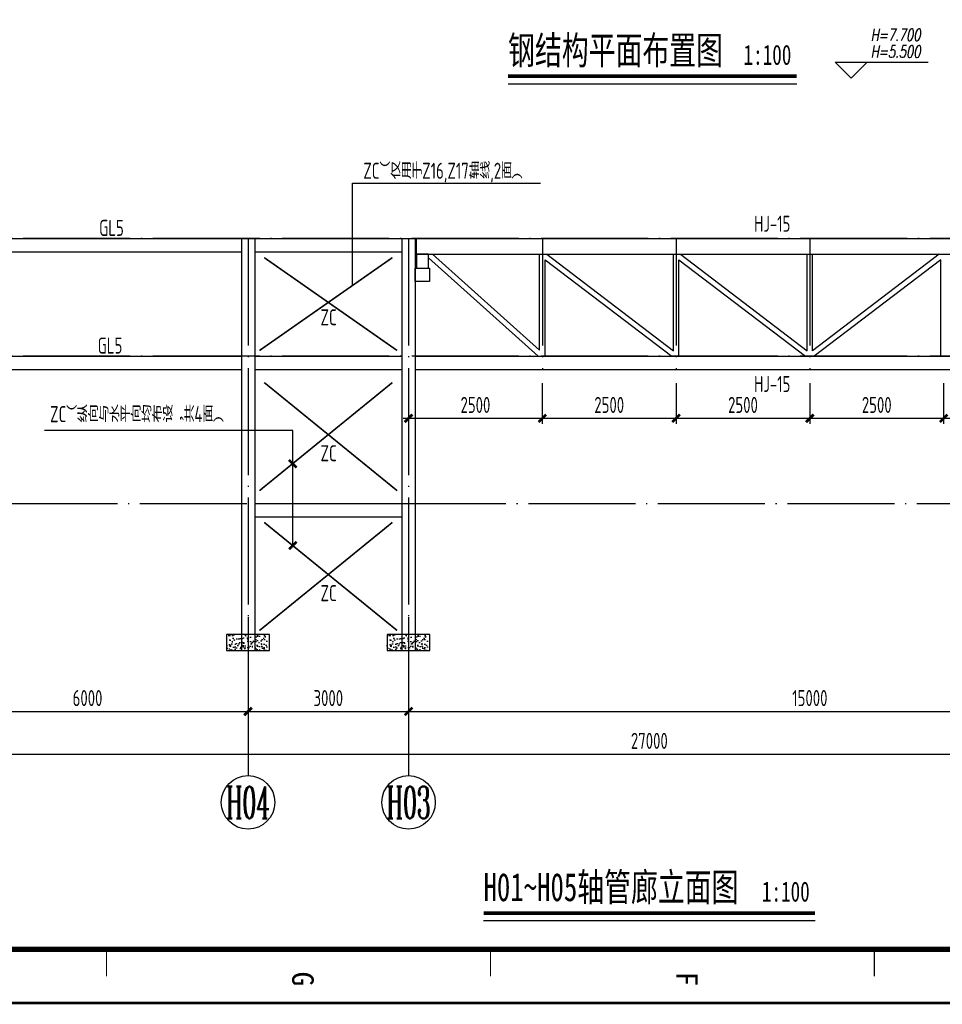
# Model space of a CAD drawing. Extents: x -294221 to 474257, y -25219 to 114942.
# Tile 30 of 69: x 22967 to 40209, y -11283 to 7124. Entities that reach past the tile are written whole.
import ezdxf
from ezdxf.enums import TextEntityAlignment as Align

# ---------------------------------------------------------------- set-up
doc = ezdxf.new("R2010")
doc.units = 0
doc.header["$LTSCALE"] = 1000
doc.linetypes.add('DOTE', pattern=[2.42, 2, -0.2, 0.02, -0.2])
for name, color, linetype in [('AXIS', 7, 'Continuous'), ('AXIS_DIM', 3, 'Continuous'), ('AXIS_NUM', 7, 'Continuous'), ('BEAM_CON', 4, 'Continuous'), ('BORDER', 7, 'Continuous'), ('DIM', 3, 'Continuous'), ('DIM_ELEV', 3, 'Continuous'), ('DIM_SYMB', 3, 'Continuous'), ('gj2', 4, 'Continuous'), ('Prof', 2, 'Continuous'), ('PUB_TEXT', 7, 'Continuous'), ('text', 7, 'Continuous'), ('TXT', 12, 'Continuous'), ('柱构件', 2, 'Continuous'), ('标高', 102, 'Continuous')]:
    doc.layers.add(name, color=color, linetype=linetype)
doc.styles.add('QC_宋体', font='txt')
doc.styles.add('SUN', font='italicc.shx', dxfattribs={"width": 0.8, "bigfont": 'hzdx.shx'})
doc.styles.add('TSSD_Axis', font='complex.shx', dxfattribs={"width": 0.7, "bigfont": 'hztxt.shx'})
doc.styles.add('TSSD_Dimension', font='tssdeng.shx', dxfattribs={"width": 0.7, "bigfont": 'hztxt.shx'})
doc.styles.add('TSSD_Rein', font='Tssdeng.shx', dxfattribs={"width": 0.7, "bigfont": '@@tssdchn.shx'})
doc.styles.add('黑体', font='simhei.ttf', dxfattribs={"width": 0.65})
doc.dimstyles.new('TSSD_100_100$0', dxfattribs={"dimtxt": 300, "dimasz": 100, "dimexe": 100, "dimexo": 250, "dimgap": 100, "dimtad": 1, "dimdec": 0, "dimrnd": 0.001, "dimzin": 0, "dimdsep": 46, "dimtxsty": 'TSSD_Dimension', "dimblk": 'ARCHTICK', "dimcen": 0, "dimdle": 100, "dimclrt": 7, "dimadec": 0, "dimazin": 0, "dimtfac": 1, "dimtdec": 0, "dimtix": 1, "dimtmove": 2, "dimatfit": 3, "dimldrblk": 'ARCHTICK', "dimfxl": 0, "dimtolj": 1, "dimtzin": 0, "dimarcsym": 0})

# ---------------------------------------------------------------- blocks, each defined once
blk = doc.blocks.new('_ArchTick')
at = {"color": 0, "linetype": 'ByBlock', "const_width": 0.5}
blk.add_lwpolyline([(-0.71, -0.71), (0.71, 0.71)], dxfattribs=at)
blk = doc.blocks.new('*D252')
at = {"layer": 'Defpoints', "color": 0}
for p in [(30234, 582), (32734, 582), (32734, -328)]:
    blk.add_point(p, dxfattribs=at)
at = {"layer": 'DIM', "color": 0, "lineweight": -2}
for p, q in [((30234, 332), (30234, -428)), ((32734, 332), (32734, -428)), ((30134, -328), (32834, -328))]:
    blk.add_line(p, q, dxfattribs=at)
at = {"layer": 'DIM', "color": 0, "lineweight": -2, "xscale": 99.99999810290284, "yscale": 99.99999810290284, "zscale": 99.99999810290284, "rotation": 180}
blk.add_blockref('_ArchTick', (30234, -328), dxfattribs=at)
at = {"layer": 'DIM', "color": 0, "lineweight": -2, "xscale": 99.99999810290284, "yscale": 99.99999810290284, "zscale": 99.99999810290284}
blk.add_blockref('_ArchTick', (32734, -328), dxfattribs=at)
at = {"layer": 'DIM', "color": 7, "insert": (31484, -78), "char_height": 300, "attachment_point": 5, "style": 'TSSD_Dimension'}
blk.add_mtext('\\A1;2500', dxfattribs=at)
blk = doc.blocks.new('*D253')
at = {"layer": 'Defpoints', "color": 0}
for p in [(32734, 582), (35234, 582), (35234, -328)]:
    blk.add_point(p, dxfattribs=at)
at = {"layer": 'DIM', "color": 0, "lineweight": -2}
for p, q in [((32734, 332), (32734, -428)), ((35234, 332), (35234, -428)), ((32634, -328), (35334, -328))]:
    blk.add_line(p, q, dxfattribs=at)
at = {"layer": 'DIM', "color": 0, "lineweight": -2, "xscale": 99.99999810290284, "yscale": 99.99999810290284, "zscale": 99.99999810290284, "rotation": 180}
blk.add_blockref('_ArchTick', (32734, -328), dxfattribs=at)
at = {"layer": 'DIM', "color": 0, "lineweight": -2, "xscale": 99.99999810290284, "yscale": 99.99999810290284, "zscale": 99.99999810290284}
blk.add_blockref('_ArchTick', (35234, -328), dxfattribs=at)
at = {"layer": 'DIM', "color": 7, "insert": (33984, -78), "char_height": 300, "attachment_point": 5, "style": 'TSSD_Dimension'}
blk.add_mtext('\\A1;2500', dxfattribs=at)
blk = doc.blocks.new('*D254')
at = {"layer": 'Defpoints', "color": 0}
for p in [(35234, 582), (37734, 582), (37734, -328)]:
    blk.add_point(p, dxfattribs=at)
at = {"layer": 'DIM', "color": 0, "lineweight": -2}
for p, q in [((35234, 332), (35234, -428)), ((37734, 332), (37734, -428)), ((35134, -328), (37834, -328))]:
    blk.add_line(p, q, dxfattribs=at)
at = {"layer": 'DIM', "color": 0, "lineweight": -2, "xscale": 99.99999810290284, "yscale": 99.99999810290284, "zscale": 99.99999810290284, "rotation": 180}
blk.add_blockref('_ArchTick', (35234, -328), dxfattribs=at)
at = {"layer": 'DIM', "color": 0, "lineweight": -2, "xscale": 99.99999810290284, "yscale": 99.99999810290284, "zscale": 99.99999810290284}
blk.add_blockref('_ArchTick', (37734, -328), dxfattribs=at)
at = {"layer": 'DIM', "color": 7, "insert": (36484, -78), "char_height": 300, "attachment_point": 5, "style": 'TSSD_Dimension'}
blk.add_mtext('\\A1;2500', dxfattribs=at)
blk = doc.blocks.new('*D255')
at = {"layer": 'Defpoints', "color": 0}
for p in [(37734, 582), (40234, 582), (40234, -328)]:
    blk.add_point(p, dxfattribs=at)
at = {"layer": 'DIM', "color": 0, "lineweight": -2}
for p, q in [((37734, 332), (37734, -428)), ((40234, 332), (40234, -428)), ((37634, -328), (40334, -328))]:
    blk.add_line(p, q, dxfattribs=at)
at = {"layer": 'DIM', "color": 0, "lineweight": -2, "xscale": 99.99999810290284, "yscale": 99.99999810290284, "zscale": 99.99999810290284, "rotation": 180}
blk.add_blockref('_ArchTick', (37734, -328), dxfattribs=at)
at = {"layer": 'DIM', "color": 0, "lineweight": -2, "xscale": 99.99999810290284, "yscale": 99.99999810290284, "zscale": 99.99999810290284}
blk.add_blockref('_ArchTick', (40234, -328), dxfattribs=at)
at = {"layer": 'DIM', "color": 7, "insert": (38984, -78), "char_height": 300, "attachment_point": 5, "style": 'TSSD_Dimension'}
blk.add_mtext('\\A1;2500', dxfattribs=at)
blk = doc.blocks.new('*D256')
at = {"layer": 'Defpoints', "color": 0}
for p in [(40234, 582), (42734, 582), (42734, -328)]:
    blk.add_point(p, dxfattribs=at)
at = {"layer": 'DIM', "color": 0, "lineweight": -2}
for p, q in [((40234, 332), (40234, -428)), ((42734, 332), (42734, -428)), ((40134, -328), (42834, -328))]:
    blk.add_line(p, q, dxfattribs=at)
at = {"layer": 'DIM', "color": 0, "lineweight": -2, "xscale": 99.99999810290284, "yscale": 99.99999810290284, "zscale": 99.99999810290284, "rotation": 180}
blk.add_blockref('_ArchTick', (40234, -328), dxfattribs=at)
at = {"layer": 'DIM', "color": 0, "lineweight": -2, "xscale": 99.99999810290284, "yscale": 99.99999810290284, "zscale": 99.99999810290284}
blk.add_blockref('_ArchTick', (42734, -328), dxfattribs=at)
at = {"layer": 'DIM', "color": 7, "insert": (41484, -78), "char_height": 300, "attachment_point": 5, "style": 'TSSD_Dimension'}
blk.add_mtext('\\A1;2500', dxfattribs=at)
blk = doc.blocks.new('ts_axno')
at = {"color": 0, "linetype": 'ByBlock', "lineweight": -2}
blk.add_circle((0, 0), 0.5, dxfattribs=at)
at = {"color": 0, "linetype": 'ByBlock', "lineweight": -2, "style": 'TSSD_Axis', "width": 0.7}
blk.add_attdef('A', text='', height=0.6, dxfattribs=at).set_placement((0, 0), align=Align.MIDDLE_CENTER)
blk = doc.blocks.new('*D258')
at = {"layer": 'AXIS_DIM', "color": 0, "lineweight": -2}
for p, q in [((21234, -4297), (21234, -6708)), ((48234, -4297), (48234, -6708)), ((21134, -6608), (48334, -6608))]:
    blk.add_line(p, q, dxfattribs=at)
at = {"layer": 'Defpoints', "color": 0}
for p in [(21234, -4047), (48234, -4047), (48234, -6608)]:
    blk.add_point(p, dxfattribs=at)
at = {"layer": 'AXIS_DIM', "color": 0, "lineweight": -2, "xscale": 99.99999810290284, "yscale": 99.99999810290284, "zscale": 99.99999810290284, "rotation": 180}
blk.add_blockref('_ArchTick', (21234, -6608), dxfattribs=at)
at = {"layer": 'AXIS_DIM', "color": 0, "lineweight": -2, "xscale": 99.99999810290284, "yscale": 99.99999810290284, "zscale": 99.99999810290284}
blk.add_blockref('_ArchTick', (48234, -6608), dxfattribs=at)
at = {"layer": 'AXIS_DIM', "color": 7, "insert": (34734, -6358), "char_height": 300, "attachment_point": 5, "style": 'TSSD_Dimension'}
blk.add_mtext('\\A1;27000', dxfattribs=at)
blk = doc.blocks.new('*D259')
at = {"layer": 'AXIS_DIM', "color": 0, "lineweight": -2}
for p, q in [((30234, -4297), (30234, -5908)), ((45234, -4297), (45234, -5908)), ((30134, -5808), (45334, -5808))]:
    blk.add_line(p, q, dxfattribs=at)
at = {"layer": 'Defpoints', "color": 0}
for p in [(30234, -4047), (45234, -4047), (45234, -5808)]:
    blk.add_point(p, dxfattribs=at)
at = {"layer": 'AXIS_DIM', "color": 0, "lineweight": -2, "xscale": 99.99999810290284, "yscale": 99.99999810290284, "zscale": 99.99999810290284, "rotation": 180}
blk.add_blockref('_ArchTick', (30234, -5808), dxfattribs=at)
at = {"layer": 'AXIS_DIM', "color": 0, "lineweight": -2, "xscale": 99.99999810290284, "yscale": 99.99999810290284, "zscale": 99.99999810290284}
blk.add_blockref('_ArchTick', (45234, -5808), dxfattribs=at)
at = {"layer": 'AXIS_DIM', "color": 7, "insert": (37734, -5558), "char_height": 300, "attachment_point": 5, "style": 'TSSD_Dimension'}
blk.add_mtext('\\A1;15000', dxfattribs=at)
blk = doc.blocks.new('*D261')
at = {"layer": 'Defpoints', "color": 0}
for p in [(21234, -4047), (27234, -4047), (27234, -5808)]:
    blk.add_point(p, dxfattribs=at)
at = {"layer": 'DIM', "color": 0, "lineweight": -2}
for p, q in [((21234, -4297), (21234, -5908)), ((27234, -4297), (27234, -5908)), ((21134, -5808), (27334, -5808))]:
    blk.add_line(p, q, dxfattribs=at)
at = {"layer": 'DIM', "color": 0, "lineweight": -2, "xscale": 99.99999810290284, "yscale": 99.99999810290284, "zscale": 99.99999810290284, "rotation": 180}
blk.add_blockref('_ArchTick', (21234, -5808), dxfattribs=at)
at = {"layer": 'DIM', "color": 0, "lineweight": -2, "xscale": 99.99999810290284, "yscale": 99.99999810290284, "zscale": 99.99999810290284}
blk.add_blockref('_ArchTick', (27234, -5808), dxfattribs=at)
at = {"layer": 'DIM', "color": 7, "insert": (24234, -5558), "char_height": 300, "attachment_point": 5, "style": 'TSSD_Dimension'}
blk.add_mtext('\\A1;6000', dxfattribs=at)
blk = doc.blocks.new('*D262')
at = {"layer": 'Defpoints', "color": 0}
for p in [(27234, -4047), (30234, -4047), (30234, -5808)]:
    blk.add_point(p, dxfattribs=at)
at = {"layer": 'DIM', "color": 0, "lineweight": -2}
for p, q in [((27234, -4297), (27234, -5908)), ((30234, -4297), (30234, -5908)), ((27134, -5808), (30334, -5808))]:
    blk.add_line(p, q, dxfattribs=at)
at = {"layer": 'DIM', "color": 0, "lineweight": -2, "xscale": 99.99999810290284, "yscale": 99.99999810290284, "zscale": 99.99999810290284, "rotation": 180}
blk.add_blockref('_ArchTick', (27234, -5808), dxfattribs=at)
at = {"layer": 'DIM', "color": 0, "lineweight": -2, "xscale": 99.99999810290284, "yscale": 99.99999810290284, "zscale": 99.99999810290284}
blk.add_blockref('_ArchTick', (30234, -5808), dxfattribs=at)
at = {"layer": 'DIM', "color": 7, "insert": (28734, -5558), "char_height": 300, "attachment_point": 5, "style": 'TSSD_Dimension'}
blk.add_mtext('\\A1;3000', dxfattribs=at)
blk = doc.blocks.new('A$C0EB43404')
at = {"layer": 'DIM_ELEV', "linetype": 'Continuous'}
for p, q in [((400, 0), (0, 400)), ((0, 400), (2320, 400)), ((400, 0), (800, 400))]:
    blk.add_line(p, q, dxfattribs=at)
blk = doc.blocks.new('A1+0.5E图框')
for points, const_width in [([(0, 0), (1261, 0), (1261, 594), (0, 594)], 0.5), ([(25, 10), (1251, 10), (1251, 584), (25, 584)], 1)]:
    blk.add_lwpolyline(points, close=True, dxfattribs=dict(const_width=const_width))
at = {"const_width": 0.2}
for points in [[(1256, 225.25), (1251, 225.25)], [(1256, 153.5), (1251, 153.5)], [(1256, 81.75), (1251, 81.75)], [(1256, 81.75), (1251, 81.75)]]:
    blk.add_lwpolyline(points, dxfattribs=at)
at = {"style": 'QC_宋体'}
for s, p in [('F', (1256.5, 190.21)), ('G', (1256.5, 118.46))]:
    blk.add_text(s, height=4, dxfattribs=at).set_placement(p, align=Align.MIDDLE_CENTER)

msp = doc.modelspace()

# ---------------------------------------------------------------- hatches: boundary and pattern name
at = {"layer": 'AXIS_NUM'}
h = msp.add_hatch(dxfattribs=at)
h.set_pattern_fill('AR-CONC', color=256)
h.set_pattern_definition([(50, (6874.06, 57588.4), (182.18467, -15.9391), [19.05, -209.55]), (355, (6874.06, 57588.4), (-35.2428, 191.05664), [15.24, -167.64]), (100.451, (6889.24, 57587.07), (146.9425, 175.1167), [16.19, -178.09]), (46.1842, (6874.06, 57639.2), (271.079, -42.0423), [28.575, -314.325]), (96.6356, (6896.65, 57635.7), (237.4042, 247.4256), [24.285, -267.135]), (351.184, (6874.06, 57639.2), (237.4046, 247.4251), [22.86, -251.46]), (21, (6899.46, 57626.5), (151.61488, -102.2655), [19.05, -209.55]), (326, (6899.46, 57626.5), (61.80203, 184.18796), [15.24, -167.64]), (71.4514, (6912.1, 57617.98), (213.4165, 81.92286), [16.19, -178.09]), (37.5, (6874.06, 57588.4), (3.0886, 84.55504), [0, -165.608, 0, -170.18, 0, -168.275]), (7.5, (6874.06, 57588.4), (66.81966, 100.18057), [0, -97.028, 0, -161.798, 0, -64.135]), (327.5, (6817.42, 57588.4), (135.59059, -5.728744), [0, -63.5, 0, -198.12, 0, -262.89]), (317.5, (6792.02, 57588.4), (148.12918, 25.4265), [0, -82.55, 0, -131.572, 0, -186.69])])
h.paths.add_polyline_path([(26834.188, -4667.731), (27634.188, -4667.731), (27634.188, -4367.731), (26834.188, -4367.731)])
h = msp.add_hatch(dxfattribs=at)
h.set_pattern_fill('AR-CONC', color=256)
h.set_pattern_definition([(50, (9874.06, 57588.4), (182.18467, -15.9391), [19.05, -209.55]), (355, (9874.06, 57588.4), (-35.2428, 191.05664), [15.24, -167.64]), (100.451, (9889.24, 57587.07), (146.9425, 175.1167), [16.19, -178.09]), (46.1842, (9874.06, 57639.2), (271.079, -42.0423), [28.575, -314.325]), (96.6356, (9896.65, 57635.7), (237.4042, 247.4256), [24.285, -267.135]), (351.184, (9874.06, 57639.2), (237.4046, 247.4251), [22.86, -251.46]), (21, (9899.46, 57626.5), (151.61488, -102.2655), [19.05, -209.55]), (326, (9899.46, 57626.5), (61.80203, 184.18796), [15.24, -167.64]), (71.4514, (9912.1, 57617.98), (213.4165, 81.92286), [16.19, -178.09]), (37.5, (9874.06, 57588.4), (3.0886, 84.55504), [0, -165.608, 0, -170.18, 0, -168.275]), (7.5, (9874.06, 57588.4), (66.81966, 100.18057), [0, -97.028, 0, -161.798, 0, -64.135]), (327.5, (9817.417, 57588.4), (135.59059, -5.728744), [0, -63.5, 0, -198.12, 0, -262.89]), (317.5, (9792.02, 57588.4), (148.12918, 25.4265), [0, -82.55, 0, -131.572, 0, -186.69])])
h.paths.add_polyline_path([(29834.188, -4667.731), (30634.188, -4667.731), (30634.188, -4367.731), (29834.188, -4367.731)])

# ---------------------------------------------------------------- linework, layer by layer
at = {"elevation": -4116055.186}
msp.add_lwpolyline([(30384.188, 2738.269), (30384.188, 2478.269), (30604.188, 2478.269), (30604.188, 2738.269)], close=True, dxfattribs=at)
at = {"layer": 'AXIS', "color": 1, "linetype": 'DOTE'}
for p, q in [((49234.188, 3032.269, -4116055.186), (19793.566, 3032.269, -4116055.186)), ((27234.188, 3032.269, -4116055.186), (27234.188, -4667.731, -4116055.186)), ((30234.188, 3032.269, -4116055.186), (30234.188, -4667.731, -4116055.186)), ((32734.188, 3032.269, -4116055.186), (32734.188, 582.269, -4116055.186)), ((35234.188, 3032.269, -4116055.186), (35234.188, 582.269, -4116055.186)), ((37734.188, 3032.269, -4116055.186), (37734.188, 582.269, -4116055.186)), ((49234.188, 832.269, -4116055.186), (19793.566, 832.269, -4116055.186)), ((20374.077, -1917.731, -4116055.186), (49245.354, -1917.731, -4116055.186))]:
    msp.add_line(p, q, dxfattribs=at)
at = {"layer": 'AXIS_NUM'}
for p, q in [((29183.879, 2153.467, -4116055.186), (29183.879, 4069.822, -4116055.186)), ((29183.879, 4069.822, -4116055.186), (32701.481, 4069.822, -4116055.186)), ((28069.828, -556.356, -4116055.186), (23431.931, -556.356, -4116055.186)), ((28069.828, -2705.074, -4116055.186), (28069.828, -556.356, -4116055.186))]:
    msp.add_line(p, q, dxfattribs=at)
at = {"layer": 'AXIS_NUM', "elevation": -4116055.186}
for points in [[(26834.188, -4667.731), (27634.188, -4667.731), (27634.188, -4367.731), (26834.188, -4367.731)], [(29834.188, -4667.731), (30634.188, -4667.731), (30634.188, -4367.731), (29834.188, -4367.731)]]:
    msp.add_lwpolyline(points, close=True, dxfattribs=at)
at = {"layer": 'BEAM_CON'}
for p, q in [((30604.188, 2671.174, -4116055.186), (32659.207, 832.269, -4116055.186)), ((30679.169, 2738.269, -4116055.186), (32684.188, 944.107, -4116055.186)), ((32684.188, 944.107, -4116055.186), (32684.188, 2738.269, -4116055.186)), ((32784.188, 832.269, -4116055.186), (32784.188, 2637.275, -4116055.186)), ((32784.188, 2637.275, -4116055.186), (35151.72, 832.269, -4116055.186)), ((32816.657, 2738.269, -4116055.186), (35184.188, 933.263, -4116055.186)), ((35184.188, 933.263, -4116055.186), (35184.188, 2738.269, -4116055.186)), ((35284.188, 832.269, -4116055.186), (35284.188, 2637.275, -4116055.186)), ((35284.188, 2637.275, -4116055.186), (37651.72, 832.269, -4116055.186)), ((35316.657, 2738.269, -4116055.186), (37684.188, 933.263, -4116055.186)), ((37684.188, 933.263, -4116055.186), (37684.188, 2738.269, -4116055.186)), ((37784.188, 933.263, -4116055.186), (37784.188, 2738.269, -4116055.186)), ((40151.72, 2738.269, -4116055.186), (37784.188, 933.263, -4116055.186)), ((40184.188, 2637.275, -4116055.186), (37816.657, 832.269, -4116055.186)), ((40184.188, 832.269, -4116055.186), (40184.188, 2637.275, -4116055.186))]:
    msp.add_line(p, q, dxfattribs=at)
at = {"layer": 'BORDER'}
msp.add_lwpolyline([(16414.523, -11257.991), (16414.523, 114942.009), (75814.523, 114942.009), (75814.523, -11257.991)], close=True, dxfattribs=at)
at = {"layer": 'BORDER', "const_width": 50}
msp.add_lwpolyline([(17414.523, -10257.991), (17414.523, 112442.009), (74814.523, 112442.009), (74814.523, -10257.991)], close=True, dxfattribs=at)
at = {"layer": 'DIM'}
for p, q in [((27234.188, -4047.104, -4116055.186), (27234.188, -7008.13, -4116055.186)), ((30234.188, -4047.104, -4116055.186), (30234.188, -7008.13, -4116055.186))]:
    msp.add_line(p, q, dxfattribs=at)
at = {"layer": 'DIM_SYMB', "const_width": 70}
msp.add_lwpolyline([(32094.537, 6066.315), (37487.864, 6066.315)], dxfattribs=at)
at = {"layer": 'DIM_SYMB'}
msp.add_lwpolyline([(32094.537, 5926.315), (37487.864, 5926.315)], dxfattribs=at)
at = {"layer": 'DIM_SYMB', "const_width": 70, "elevation": -4116055.186}
msp.add_lwpolyline([(31634.652, -9576.836), (37830.979, -9576.836)], dxfattribs=at)
at = {"layer": 'DIM_SYMB', "elevation": -4116055.186}
msp.add_lwpolyline([(31634.652, -9716.836), (37830.979, -9716.836)], dxfattribs=at)
at = {"layer": 'gj2'}
for p, q in [((21359.188, 3032.269, -4116055.186), (30359.188, 3032.269, -4116055.186)), ((30384.188, 2738.269, -4116055.186), (30384.188, 3032.269, -4116055.186)), ((30384.188, 3032.269, -4116055.186), (45084.188, 3032.269, -4116055.186)), ((21359.188, 2782.269, -4116055.186), (27109.188, 2782.269, -4116055.186)), ((27359.188, 2782.269, -4116055.186), (30109.188, 2782.269, -4116055.186)), ((30384.188, 2738.269, -4116055.186), (45084.188, 2738.269, -4116055.186)), ((21359.188, 832.269, -4116055.186), (27109.188, 832.269, -4116055.186)), ((27359.188, 832.269, -4116055.186), (30109.188, 832.269, -4116055.186)), ((30359.188, 832.269, -4116055.186), (45109.188, 832.269, -4116055.186)), ((21359.188, 582.269, -4116055.186), (27109.188, 582.269, -4116055.186)), ((27359.188, 582.269, -4116055.186), (30109.188, 582.269, -4116055.186)), ((30359.188, 582.269, -4116055.186), (45109.188, 582.269, -4116055.186)), ((27359.188, -1917.731, -4116055.186), (30109.188, -1917.731, -4116055.186)), ((27359.188, -2167.731, -4116055.186), (30109.188, -2167.731, -4116055.186))]:
    msp.add_line(p, q, dxfattribs=at)
at = {"layer": 'gj2', "linetype": 'ByBlock', "const_width": 30, "elevation": -4116055.186}
for points in [[(29931.766, 2676.448), (27448.009, 939.61)], [(27536.611, 2676.448), (30020.367, 939.61)], [(29931.766, 341.268), (27448.009, -1680.231)], [(27536.611, 341.268), (30020.367, -1680.231)], [(29931.766, -2273.552), (27448.009, -4295.05)], [(27536.611, -2273.552), (30020.367, -4295.05)]]:
    msp.add_lwpolyline(points, dxfattribs=at)
at = {"layer": 'Prof', "elevation": -4116055.186}
msp.add_lwpolyline([(30624.188, 2478.269), (30624.188, 2228.269), (30359.188, 2228.269), (30359.188, 2478.269)], close=True, dxfattribs=at)
at = {"layer": '柱构件'}
for p, q in [((27109.188, 3032.269, -4116055.186), (27109.188, -4667.731, -4116055.186)), ((27359.188, 3032.269, -4116055.186), (27359.188, -4667.731, -4116055.186)), ((30109.188, 3032.269, -4116055.186), (30109.188, -4667.731, -4116055.186)), ((30359.188, 3032.269, -4116055.186), (30359.188, -4667.731, -4116055.186))]:
    msp.add_line(p, q, dxfattribs=at)

# ---------------------------------------------------------------- block references
at = {"xscale": 100, "yscale": 100, "zscale": 100, "rotation": 270}
msp.add_blockref('A1+0.5E图框', (16414.523, 114842.009), dxfattribs=at)
at = {"layer": 'AXIS_NUM'}
ref = msp.add_blockref('ts_axno', (27234.188, -7508.13, -4116055.186), dxfattribs=dict(at, xscale=999.9999810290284, yscale=999.9999810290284, zscale=999.9999810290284))
ref.add_attrib('A1', 'H04', dxfattribs={"height": 600, "style": 'TSSD_Axis', "width": 0.5}).set_placement((27234.188, -7508.13, -4116055.186), align=Align.MIDDLE_CENTER)
ref = msp.add_blockref('ts_axno', (30234.188, -7508.13, -4116055.186), dxfattribs=dict(at, xscale=999.9999810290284, yscale=999.9999810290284, zscale=999.9999810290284))
ref.add_attrib('A1', 'H03', dxfattribs={"height": 600, "style": 'TSSD_Axis', "width": 0.5}).set_placement((30234.188, -7508.13, -4116055.186), align=Align.MIDDLE_CENTER)
at = {"layer": 'DIM', "yscale": 99.99999810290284, "zscale": 99.99999810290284}
for p, xscale, rotation in [((28069.828, -1176.596, -4116055.186), 99.99999810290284, 90.00000000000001), ((28069.828, -2705.074, -4116055.186), -99.99999810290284, 90)]:
    msp.add_blockref('_ArchTick', p, dxfattribs=dict(at, xscale=xscale, rotation=rotation))
at = {"layer": '标高', "xscale": 0.75, "yscale": 0.75, "zscale": 0.75}
msp.add_blockref('A$C0EB43404', (38206.232, 6030.242), dxfattribs=at)

# ---------------------------------------------------------------- texts
at = {"layer": 'DIM_ELEV', "linetype": 'Continuous', "style": 'SUN', "width": 0.7}
for s, p in [('H=7.700', (38869.529, 6727.749)), ('H=5.500', (38869.529, 6415.942))]:
    msp.add_text(s, height=225, dxfattribs=at).set_placement(p)
at = {"layer": 'PUB_TEXT', "style": '黑体', "width": 0.7}
for s, height, p in [('钢结构平面布置图', 525.7384, (32094.537, 6289.015)), ('1:100', 375.5274, (36494.404, 6280.154)), ('H01~H05轴管廊立面图', 525.73839, (31634.652, -9354.136, -4116055.186)), ('1:100', 375.5274, (36837.519, -9362.997, -4116055.186))]:
    msp.add_text(s, height=height, dxfattribs=at).set_placement(p)
at = {"layer": 'text', "color": 4, "style": 'TSSD_Rein', "width": 0.7}
for s, height, p in [('ZC（仅用于Z16,Z17轴线,2面）', 299.99999, (29388.722, 4149.972, -4124387.32)), ('ZC', 300, (28589.048, 1410.145, -4136885.521)), ('ZC（纵向与水平向均布设，共4面）', 299.99999, (23534.699, -400.257, -8332.134)), ('ZC', 300, (28589.048, -1131.742, -4136885.521)), ('ZC', 300, (28589.048, -3746.561, -4136885.521))]:
    msp.add_text(s, height=height, dxfattribs=at).set_placement(p)
at = {"layer": 'TXT', "color": 0, "style": 'TSSD_Rein', "width": 0.7}
for s, p in [('GL5', (24452.892, 3081.899)), ('HJ-15', (36692.038, 3159.906)), ('GL5', (24424.516, 881.894)), ('HJ-15', (36692.038, 163.411))]:
    msp.add_text(s, height=300, dxfattribs=at).set_placement(p)

# ---------------------------------------------------------------- dimensions: what is measured, and where the dimension line sits
at = {"layer": 'AXIS_DIM'}
for base, p1, p2, picture, middle in [((48234.188, -6608.13, -4116055.186), (21234.189, -4047.104, -4116055.186), (48234.188, -4047.104, -4116055.186), '*D258', (34734.188, -6358.13, -4116055.186)), ((45234.188, -5808.13, -4116055.186), (30234.188, -4047.104, -4116055.186), (45234.188, -4047.104, -4116055.186), '*D259', (37734.188, -5558.13, -4116055.186))]:
    dim = msp.add_linear_dim(base=base, p1=p1, p2=p2, angle=180, dimstyle='TSSD_100_100$0', override={"dimscale": 1, "dimlfac": 1}, dxfattribs=at)
    dim.commit()
    dim.dimension.update_dxf_attribs({"geometry": picture, "text_midpoint": middle})
at = {"layer": 'DIM'}
for p1, p2, picture, middle in [((30234.188, 582.269, -4116055.186), (32734.188, 582.269, -4116055.186), '*D252', (31484.188, -77.513, -4116055.186)), ((32734.188, 582.269, -4116055.186), (35234.188, 582.269, -4116055.186), '*D253', (33984.188, -77.513, -4116055.186)), ((35234.188, 582.269, -4116055.186), (37734.188, 582.269, -4116055.186), '*D254', (36484.188, -77.513, -4116055.186)), ((37734.188, 582.269, -4116055.186), (40234.188, 582.269, -4116055.186), '*D255', (38984.188, -77.513, -4116055.186)), ((40234.188, 582.269, -4116055.186), (42734.188, 582.269, -4116055.186), '*D256', (41484.188, -77.513, -4116055.186))]:
    dim = msp.add_aligned_dim(p1=p1, p2=p2, distance=-909.782, dimstyle='TSSD_100_100$0', override={"dimscale": 1, "dimlfac": 1}, dxfattribs=at)
    dim.commit()
    dim.dimension.update_dxf_attribs({"geometry": picture, "text_midpoint": middle})
for base, p1, p2, picture, middle in [((27234.188, -5808.13, -4116055.186), (21234.189, -4047.104, -4116055.186), (27234.188, -4047.104, -4116055.186), '*D261', (24234.188, -5558.13, -4116055.186)), ((30234.188, -5808.13, -4116055.186), (27234.188, -4047.104, -4116055.186), (30234.188, -4047.104, -4116055.186), '*D262', (28734.188, -5558.13, -4116055.186))]:
    dim = msp.add_linear_dim(base=base, p1=p1, p2=p2, angle=180, dimstyle='TSSD_100_100$0', override={"dimscale": 1, "dimlfac": 1}, dxfattribs=at)
    dim.commit()
    dim.dimension.update_dxf_attribs({"geometry": picture, "text_midpoint": middle})

doc.saveas('drawing.dxf')
